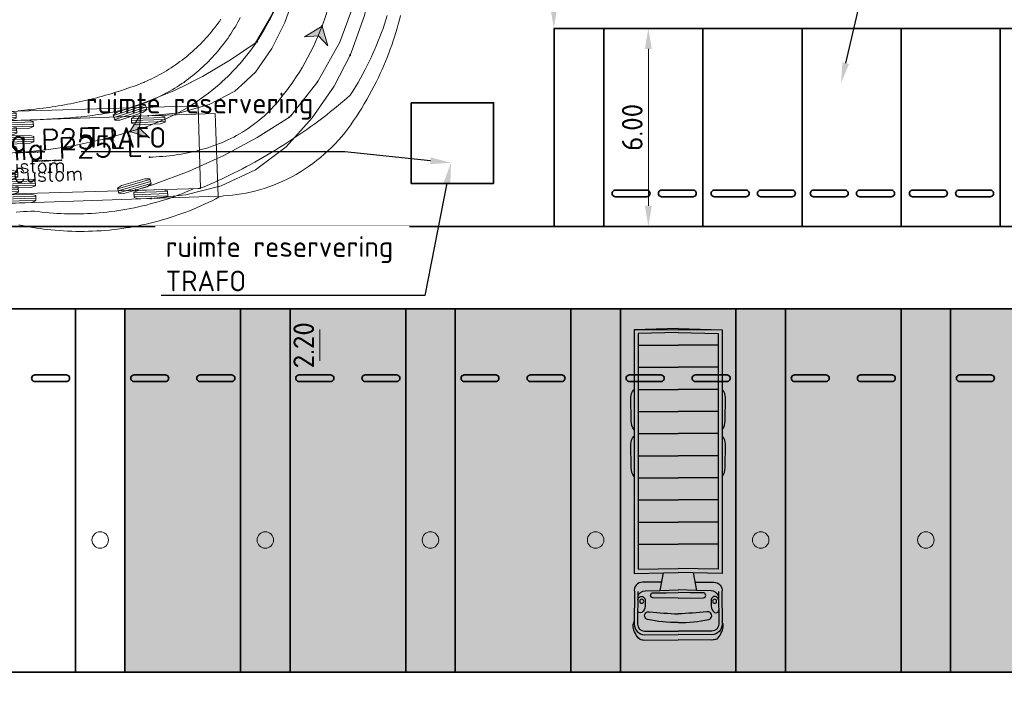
# Model space of a CAD drawing. Header units: metres. Extents: x -173 to 224, y -295 to 41.
# Tile 32 of 41: x 28 to 58, y -3 to 18. Entities that reach past the tile are written whole.
import ezdxf
from ezdxf import colors
from ezdxf.entities.mleader import LeaderData, LeaderLine
from ezdxf.enums import TextEntityAlignment as Align
from ezdxf.math import Vec2, Vec3

# ---------------------------------------------------------------- set-up
doc = ezdxf.new("R2010")
doc.units = ezdxf.units.M
doc.layers.get('0').update_dxf_attribs({"lineweight": 25})
doc.layers.get('Defpoints').update_dxf_attribs({"color": 40, "lineweight": 25})
for name, color, linetype, lineweight in [('N-WE-VH-KANTVERHARDING-G', 210, 'Continuous', 35), ('X-XX-AL-AANKLEDING-S', 7, 'Continuous', 25), ('X-XX-AL-M', 7, 'Continuous', 18), ('X-XX-AL-M-250', 7, 'Continuous', 18), ('X-XX-AL-T25', 7, 'Continuous', 25), ('X-XX-AL-VERWIJZING-G', 7, 'Continuous', 18)]:
    doc.layers.add(name, color=color, linetype=linetype, lineweight=lineweight)
doc.styles.add('NLCS-ISO-M250-T25', font='NLCS-ISO.ttf', dxfattribs={"height": 0.625})
doc.styles.add('TSText', font='Simplex.shx')
doc.dimstyles.new('NLCS-M250-T25-PIJL_L2_H4', dxfattribs={"dimscale": 0.25, "dimtxt": 2.5, "dimasz": 2.5, "dimexe": 2, "dimexo": 2, "dimgap": 0.7, "dimtad": 1, "dimzin": 0, "dimdsep": 46, "dimtxsty": 'NLCS-ISO-M250-T25', "dimcen": 0, "dimdle": 2, "dimclrd": 256, "dimclre": 256, "dimclrt": 256, "dimadec": 4, "dimazin": 0, "dimtfac": 1, "dimtdec": 3, "dimtofl": 0, "dimtmove": 0, "dimatfit": 3, "dimfxl": 2, "dimfxlon": 1, "dimtfillclr": 256, "dimtolj": 1, "dimtzin": 0, "dimlwd": -1, "dimlwe": -1, "dimarcsym": 0})

# ---------------------------------------------------------------- blocks, each defined once
blk = doc.blocks.new('*D84')
at = {"layer": 'Defpoints', "color": 0, "transparency": 16777216}
for p in [(44.108, 28.323), (44.108, -26.654), (87.42, -26.654)]:
    blk.add_point(p, dxfattribs=at)
at = {"layer": 'X-XX-AL-M', "transparency": 16777216}
for p, q in [((86.92, 28.323), (87.92, 28.323)), ((87.42, 27.698), (87.42, -26.029)), ((86.92, -26.654), (87.92, -26.654))]:
    blk.add_line(p, q, dxfattribs=at)
for points in [[(87.316, 27.698), (87.524, 27.698), (87.42, 28.323)], [(87.316, -26.029), (87.524, -26.029), (87.42, -26.654)]]:
    blk.add_solid(points, dxfattribs=at)
at = {"layer": 'X-XX-AL-M', "transparency": 16777216, "insert": (86.932, 0.834), "char_height": 0.625, "attachment_point": 5, "rotation": 90, "style": 'NLCS-ISO-M250-T25'}
blk.add_mtext('\\A1;54.98', dxfattribs=at)
blk = doc.blocks.new('*D92')
at = {"layer": 'Defpoints', "color": 0, "transparency": 16777216}
for p in [(44.108, 28.323), (44.108, 17.346), (44.108, 17.346)]:
    blk.add_point(p, dxfattribs=at)
at = {"layer": 'X-XX-AL-M-250', "transparency": 16777216}
for p, q in [((44.108, 28.323), (44.608, 28.323)), ((44.108, 27.698), (44.108, 17.971)), ((44.108, 17.346), (44.608, 17.346))]:
    blk.add_line(p, q, dxfattribs=at)
for points in [[(44.004, 27.698), (44.212, 27.698), (44.108, 28.323)], [(44.004, 17.971), (44.212, 17.971), (44.108, 17.346)]]:
    blk.add_solid(points, dxfattribs=at)
at = {"layer": 'X-XX-AL-M-250', "transparency": 16777216, "insert": (43.621, 22.834), "char_height": 0.625, "attachment_point": 5, "rotation": 90, "style": 'NLCS-ISO-M250-T25'}
blk.add_mtext('\\A1;10.98', dxfattribs=at)
blk = doc.blocks.new('*D97')
at = {"layer": 'Defpoints', "color": 0, "transparency": 16777216}
for p in [(37.873, 8.846), (37.024, 6.646), (37.873, 6.646)]:
    blk.add_point(p, dxfattribs=at)
at = {"layer": 'X-XX-AL-M-250', "transparency": 16777216}
for p, q in [((37.373, 8.846), (36.524, 8.846)), ((37.024, 8.221), (37.024, 7.271)), ((37.373, 6.646), (36.524, 6.646))]:
    blk.add_line(p, q, dxfattribs=at)
for points in [[(36.919, 8.221), (37.128, 8.221), (37.024, 8.846)], [(36.919, 7.271), (37.128, 7.271), (37.024, 6.646)]]:
    blk.add_solid(points, dxfattribs=at)
at = {"layer": 'X-XX-AL-M-250', "transparency": 16777216, "insert": (36.536, 7.746), "char_height": 0.625, "attachment_point": 5, "rotation": 90, "style": 'NLCS-ISO-M250-T25'}
blk.add_mtext('\\A1;2.20', dxfattribs=at)
blk = doc.blocks.new('SAL-AANKLEDING_VRACHTAUTO_BOVENAANZICHT_9.5')
for points in [[(0.016, 1.16, -0.187887), (0.397, 1.362, -0.161348), (0.552, 1.33, 0.958877)], [(1.745, 0.506), (1.745, 1.078, 0.464869), (1.453, 1.324), (0.477, 1.33, 0.405949), (0.154, 1.018), (0.162, 0)], [(1.463, 1.22), (0.477, 1.227, 0.403463), (0.257, 1.016), (0.265, 0)], [(1.208, 1.221, -1.014773), (1.194, 0.999), (1.015, 1.003, -0.251174), (0.831, 1.098, -0.575964), (0.891, 1.225, -6.526282)], [(1.319, 1.221, -0.312703), (1.486, 0.998), (1.495, 0.552)], [(4.942, 1.336, -0.155063), (5.216, 1.422), (5.921, 1.432, -0.201315), (6.153, 1.338, 1.478929)], [(6.359, 1.336, -0.155063), (6.633, 1.422), (7.339, 1.432, -0.201315), (7.57, 1.338, 1.478929)], [(0.016, 1.16, 0.073943), (-0.008, 1.019), (0, 0)], [(0.521, 0.001, -0.058898), (0.617, 0.925, -1.043566), (0.842, 0.864, 0.005898), (0.782, 0.001, 2.740301)], [(1.271, 0.767, -0.814852), (1.425, 0.778), (1.419, 0.359), (1.428, 0)], [(0.016, -1.16, -0.073943), (-0.008, -1.019), (0, 0)], [(1.745, -0.505), (1.745, -1.078, -0.464869), (1.453, -1.324), (0.477, -1.33, -0.405949), (0.154, -1.018), (0.162, 0)], [(1.463, -1.22), (0.477, -1.227, -0.403463), (0.257, -1.016), (0.265, 0)], [(1.271, -0.766, 0.814852), (1.426, -0.778), (1.419, -0.359), (1.428, 0)], [(0.521, -0.001, 0.058898), (0.617, -0.925, 1.043566), (0.842, -0.864, -0.005898), (0.782, -0.001, -2.740301)], [(1.319, -1.221, 0.312703), (1.486, -0.998), (1.495, -0.552)], [(0.016, -1.16, 0.187887), (0.397, -1.362, 0.161348), (0.553, -1.33, -0.958877)], [(1.208, -1.221, 1.014773), (1.194, -0.999), (1.015, -1.003, 0.251174), (0.831, -1.098, 0.575964), (0.891, -1.225, 6.526273)], [(4.942, -1.335, 0.155063), (5.216, -1.421), (5.921, -1.432, 0.201315), (6.153, -1.338, -1.478929)], [(6.359, -1.335, 0.155063), (6.633, -1.421), (7.339, -1.432, 0.201315), (7.57, -1.338, -1.478929)]]:
    blk.add_lwpolyline(points, format="xyb")
for points in [[(9.426, 0), (9.393, 1.334), (2.013, 1.334), (2.041, -0.002)], [(9.304, 0), (9.274, 1.213), (2.137, 1.213), (2.162, 0)], [(2.896, 1.213), (2.896, 0)], [(3.566, 1.213), (3.566, 0)], [(4.236, 1.213), (4.236, 0)], [(4.906, 1.213), (4.906, 0)], [(5.576, 1.213), (5.576, 0)], [(6.246, 1.213), (6.246, 0)], [(6.916, 1.213), (6.916, 0)], [(7.586, 1.213), (7.586, 0)], [(8.256, 1.213), (8.256, 0)], [(8.926, 1.213), (8.926, 0)], [(1.262, 0), (1.271, 0.767)], [(1.495, 0.552), (1.511, 0)], [(2.025, 0.454), (1.495, 0.552)], [(1.262, 0), (1.271, -0.766)], [(1.495, -0.552), (1.511, 0)], [(9.426, 0), (9.393, -1.334), (2.013, -1.334), (2.041, 0.003)], [(9.304, 0), (9.274, -1.212), (2.137, -1.213), (2.162, 0)], [(2.896, -1.213), (2.896, 0)], [(3.566, -1.213), (3.566, 0)], [(4.236, -1.213), (4.236, 0)], [(4.906, -1.213), (4.906, 0)], [(5.576, -1.213), (5.576, 0)], [(6.246, -1.213), (6.246, 0)], [(6.916, -1.213), (6.916, 0)], [(7.586, -1.213), (7.586, 0)], [(8.256, -1.213), (8.256, 0)], [(8.926, -1.213), (8.926, 0)], [(2.025, -0.453), (1.495, -0.552)]]:
    blk.add_lwpolyline(points)
for centre in [(1.167, 1.104), (1.167, -1.104)]:
    blk.add_circle(centre, 0.0604)
blk = doc.blocks.new('*D192')
at = {"layer": 'Defpoints', "color": 0, "transparency": 16777216}
for p in [(46.97, 17.346), (46.97, 17.346), (46.97, 11.346)]:
    blk.add_point(p, dxfattribs=at)
at = {"layer": 'X-XX-AL-M-250', "transparency": 16777216}
for p, q in [((46.97, 17.346), (46.47, 17.346)), ((46.97, 11.971), (46.97, 16.721)), ((46.97, 11.346), (46.47, 11.346))]:
    blk.add_line(p, q, dxfattribs=at)
for points in [[(46.866, 16.721), (47.075, 16.721), (46.97, 17.346)], [(46.866, 11.971), (47.075, 11.971), (46.97, 11.346)]]:
    blk.add_solid(points, dxfattribs=at)
at = {"layer": 'X-XX-AL-M-250', "transparency": 16777216, "insert": (46.483, 14.346), "char_height": 0.625, "attachment_point": 5, "rotation": 90, "style": 'NLCS-ISO-M250-T25'}
blk.add_mtext('\\A1;6.00', dxfattribs=at)
blk = doc.blocks.new('*D193')
at = {"layer": 'Defpoints', "color": 0, "transparency": 16777216}
for p in [(48.623, 18.284), (45.623, 17.346), (48.623, 17.346)]:
    blk.add_point(p, dxfattribs=at)
at = {"layer": 'X-XX-AL-M-250', "transparency": 16777216}
for p, q in [((45.623, 17.846), (45.623, 18.784)), ((48.623, 17.846), (48.623, 18.784)), ((46.248, 18.284), (47.998, 18.284))]:
    blk.add_line(p, q, dxfattribs=at)
for points in [[(46.248, 18.388), (46.248, 18.18), (45.623, 18.284)], [(47.998, 18.388), (47.998, 18.18), (48.623, 18.284)]]:
    blk.add_solid(points, dxfattribs=at)
at = {"layer": 'X-XX-AL-M-250', "transparency": 16777216, "insert": (47.123, 18.772), "char_height": 0.625, "attachment_point": 5, "style": 'NLCS-ISO-M250-T25'}
blk.add_mtext('\\A1;3.00', dxfattribs=at)
blk = doc.blocks.new('*U430')
at = {"layer": 'X-XX-AL-M-250', "color": 2, "linetype": 'Continuous', "lineweight": 0, "ltscale": 0.3048, "transparency": 33554687}
blk.add_circle((0, 0), 0.0127, dxfattribs=at)
blk = doc.blocks.new('*U432')
at = {"layer": 'X-XX-AL-M-250', "color": 2, "linetype": 'Continuous', "lineweight": 0, "ltscale": 0.3048, "transparency": 33554687}
blk.add_circle((0, 0), 0.0127, dxfattribs=at)
blk = doc.blocks.new('*U433')
at = {"layer": 'X-XX-AL-M-250', "color": 2, "linetype": 'Continuous', "lineweight": 0, "ltscale": 0.3048, "transparency": 33554687}
blk.add_circle((0, 0), 0.0127, dxfattribs=at)
blk = doc.blocks.new('*U436')
at = {"layer": 'X-XX-AL-M-250', "color": 2, "linetype": 'Continuous', "lineweight": 0, "ltscale": 0.3048, "transparency": 33554687}
blk.add_circle((0, 0), 0.0127, dxfattribs=at)
blk = doc.blocks.new('*U442')
at = {"layer": 'X-XX-AL-M-250', "color": 3, "linetype": 'Continuous', "ltscale": 0.3048, "transparency": 33554687, "flags": 128}
for points in [[(26.724, 16.234), (26.823, 16.237), (26.922, 16.241), (27.021, 16.244), (27.119, 16.248), (27.218, 16.252), (27.316, 16.255), (27.413, 16.26), (27.511, 16.264), (27.599, 16.268), (27.687, 16.272), (27.775, 16.277), (27.863, 16.282), (27.951, 16.287), (28.039, 16.293), (28.127, 16.299), (28.215, 16.305), (28.303, 16.312), (28.39, 16.319), (28.478, 16.327), (28.566, 16.335), (28.654, 16.344), (28.741, 16.353), (28.829, 16.363), (28.917, 16.374), (29.004, 16.385), (29.091, 16.397), (29.179, 16.41), (29.266, 16.424), (29.353, 16.438), (29.439, 16.453), (29.526, 16.469), (29.612, 16.486), (29.698, 16.504), (29.784, 16.524), (29.87, 16.544), (29.955, 16.565), (30.04, 16.587), (30.125, 16.61), (30.209, 16.635), (30.293, 16.661), (30.376, 16.689), (30.459, 16.717), (30.541, 16.747), (30.623, 16.779), (30.704, 16.811), (30.785, 16.845), (30.865, 16.88), (30.944, 16.917), (31.023, 16.954), (31.101, 16.993), (31.179, 17.033), (31.256, 17.075), (31.332, 17.117), (31.407, 17.161), (31.482, 17.206), (31.556, 17.253), (31.629, 17.3), (31.701, 17.349), (31.768, 17.395), (31.835, 17.443), (31.901, 17.491), (31.965, 17.541), (32.029, 17.592), (32.093, 17.643), (32.155, 17.695), (32.217, 17.749), (32.278, 17.803), (32.338, 17.858), (32.398, 17.914), (32.456, 17.971), (32.514, 18.029), (32.571, 18.088), (32.627, 18.147), (32.682, 18.208), (32.736, 18.269), (32.789, 18.331), (32.841, 18.394), (32.892, 18.457), (32.943, 18.522), (32.992, 18.587), (33.041, 18.653), (33.088, 18.719), (33.134, 18.786), (33.18, 18.854), (33.224, 18.923), (33.267, 18.992), (33.309, 19.062), (33.351, 19.133), (33.391, 19.204), (33.43, 19.276), (33.468, 19.348)], [(38.321, 19.409), (38.288, 19.28), (38.253, 19.151), (38.217, 19.023), (38.179, 18.895), (38.139, 18.768), (38.097, 18.641), (38.054, 18.515), (38.009, 18.39), (37.963, 18.265), (37.914, 18.141), (37.864, 18.018), (37.813, 17.895), (37.76, 17.773), (37.705, 17.652), (37.649, 17.532), (37.583, 17.396), (37.515, 17.262), (37.445, 17.128), (37.373, 16.996), (37.299, 16.865), (37.223, 16.734), (37.145, 16.605), (37.065, 16.478), (36.984, 16.351), (36.9, 16.226), (36.814, 16.102), (36.726, 15.98), (36.634, 15.861), (36.539, 15.744), (36.44, 15.63), (36.338, 15.52), (36.232, 15.412), (36.124, 15.307), (36.013, 15.206), (35.898, 15.108), (35.781, 15.014), (35.661, 14.923), (35.539, 14.835), (35.414, 14.752), (35.287, 14.671), (35.157, 14.595), (35.025, 14.523), (34.891, 14.455), (34.755, 14.39), (34.618, 14.33), (34.478, 14.275), (34.337, 14.223), (34.195, 14.175), (34.051, 14.132), (33.906, 14.093), (33.773, 14.062), (33.64, 14.034), (33.505, 14.009), (33.369, 13.988), (33.232, 13.971), (33.095, 13.958), (32.956, 13.948), (32.834, 13.913), (32.724, 13.856), (32.613, 13.801), (32.501, 13.746), (32.389, 13.694), (32.276, 13.642), (32.162, 13.593), (32.048, 13.545), (31.932, 13.498), (31.816, 13.453), (31.7, 13.41), (31.582, 13.368), (31.465, 13.328), (31.346, 13.29), (31.227, 13.253), (31.107, 13.217), (30.987, 13.183), (30.866, 13.151), (30.744, 13.121), (30.622, 13.092), (30.5, 13.065), (30.377, 13.04), (30.253, 13.016), (30.129, 12.994), (30.005, 12.974), (29.88, 12.956), (29.755, 12.94), (29.63, 12.925), (29.504, 12.912), (29.378, 12.901), (29.252, 12.891), (29.125, 12.884), (28.999, 12.878), (28.872, 12.874), (28.745, 12.872), (28.618, 12.871), (28.492, 12.872), (28.365, 12.876), (28.238, 12.88), (28.112, 12.887), (27.985, 12.896), (27.859, 12.906), (27.733, 12.918), (27.624, 12.93), (27.515, 12.943), (27.407, 12.957), (27.299, 12.973), (27.192, 12.99), (27.085, 13.008), (26.978, 13.027), (26.872, 13.046), (26.766, 13.066)]]:
    blk.add_lwpolyline(points, dxfattribs=at)
blk = doc.blocks.new('*U444')
at = {"layer": 'X-XX-AL-M-250', "color": 254, "linetype": 'Continuous', "lineweight": 0, "ltscale": 0.3048, "transparency": 33554687}
blk.add_lwpolyline([(0, 1.25), (-10.24, 1.25), (-10.24, -1.25), (0, -1.25), (0, 1.25), (0, 1.25)], close=True, dxfattribs=at)
blk = doc.blocks.new('*U443')
at = {"layer": 'X-XX-AL-M-250', "color": 2, "linetype": 'Continuous', "ltscale": 0.3048, "transparency": 33554687}
for p, q in [((0.467, 1.203), (-0.549, 1.168)), ((-4.79, 1.022), (-5.805, 0.987)), ((-4.788, 0.959), (-5.803, 0.924)), ((-4.786, 0.895), (-5.801, 0.86)), ((-3.521, 1.066), (-4.536, 1.031)), ((-3.519, 1.002), (-4.534, 0.967)), ((-3.516, 0.939), (-4.532, 0.904)), ((0.469, 1.14), (-0.546, 1.105)), ((0.471, 1.076), (-0.544, 1.041)), ((-3.505, 0.609), (-4.52, 0.574)), ((-3.503, 0.545), (-4.518, 0.511)), ((-3.501, 0.482), (-4.516, 0.447)), ((-3.459, -0.722), (-4.475, -0.757)), ((-3.457, -0.785), (-4.472, -0.82)), ((-3.455, -0.849), (-4.47, -0.884)), ((-3.443, -1.179), (-4.459, -1.214)), ((0.544, -1.041), (-0.471, -1.076)), ((0.546, -1.105), (-0.469, -1.14)), ((0.549, -1.168), (-0.467, -1.203)), ((-4.713, -1.223), (-5.728, -1.258)), ((-4.711, -1.286), (-5.726, -1.321)), ((-4.708, -1.349), (-5.724, -1.384)), ((-3.441, -1.242), (-4.457, -1.277)), ((-3.439, -1.306), (-4.454, -1.341))]:
    blk.add_line(p, q, dxfattribs=at)
at = {"layer": 'X-XX-AL-M-250', "color": 254, "linetype": 'Continuous', "ltscale": 0.3048, "transparency": 33554687, "flags": 128}
for points in [[(0.466, 1.219), (0.472, 1.061), (0.331, 1.008), (-0.4, 0.983), (-0.544, 1.026), (-0.549, 1.184), (-0.409, 1.237), (0.322, 1.262)], [(-4.791, 1.038), (-4.785, 0.879), (-4.926, 0.827), (-5.657, 0.802), (-5.801, 0.844), (-5.806, 1.003), (-5.665, 1.056), (-4.934, 1.081)], [(-3.521, 1.082), (-3.516, 0.923), (-3.656, 0.871), (-4.387, 0.845), (-4.531, 0.888), (-4.537, 1.047), (-4.396, 1.099), (-3.665, 1.124)], [(-3.506, 0.625), (-3.5, 0.466), (-3.641, 0.414), (-4.372, 0.388), (-4.516, 0.431), (-4.521, 0.59), (-4.38, 0.642), (-3.649, 0.668)], [(-3.46, -0.706), (-3.454, -0.865), (-3.595, -0.917), (-4.326, -0.942), (-4.47, -0.9), (-4.475, -0.741), (-4.335, -0.688), (-3.604, -0.663)], [(-4.713, -1.207), (-4.708, -1.365), (-4.848, -1.418), (-5.579, -1.443), (-5.723, -1.4), (-5.729, -1.242), (-5.588, -1.189), (-4.857, -1.164)], [(-3.444, -1.163), (-3.439, -1.321), (-3.579, -1.374), (-4.31, -1.399), (-4.454, -1.356), (-4.459, -1.198), (-4.319, -1.145), (-3.588, -1.12)], [(0.544, -1.026), (0.549, -1.184), (0.409, -1.237), (-0.322, -1.262), (-0.466, -1.219), (-0.472, -1.061), (-0.331, -1.008), (0.4, -0.983)]]:
    blk.add_lwpolyline(points, close=True, dxfattribs=at)
at = {"layer": 'X-XX-AL-M-250', "rotation": 1.973563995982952}
blk.add_blockref('*U444', (2.029, 0.07), dxfattribs=at)
at = {"layer": 'X-XX-AL-M-250', "color": 4, "transparency": 33554687, "style": 'TSText'}
for s, height, p in [('Scania P25 L', 0.625, (-3.101, 0.256)), ('(c) 2022 Transoft Solutions, Inc. All rights reserved.', 0.025, (-3.088, -0.106)), ('Custom', 0.4167, (-3.074, -0.525))]:
    blk.add_text(s, height=height, rotation=1.9736, dxfattribs=at).set_placement(p, align=Align.MIDDLE_CENTER)
blk = doc.blocks.new('*U447')
at = {"layer": 'X-XX-AL-M-250', "color": 6, "linetype": 'Continuous', "lineweight": 0, "ltscale": 0.3048, "transparency": 33554687}
blk.add_circle((0, 0), 0.0127, dxfattribs=at)
blk = doc.blocks.new('*U448')
at = {"layer": 'X-XX-AL-M-250', "color": 6, "linetype": 'Continuous', "lineweight": 0, "ltscale": 0.3048, "transparency": 33554687}
blk.add_circle((0, 0), 0.0127, dxfattribs=at)
blk = doc.blocks.new('*U449')
at = {"layer": 'X-XX-AL-M-250', "color": 6, "linetype": 'Continuous', "lineweight": 0, "ltscale": 0.3048, "transparency": 33554687}
blk.add_circle((0, 0), 0.0127, dxfattribs=at)
blk = doc.blocks.new('*U450')
at = {"layer": 'X-XX-AL-M-250', "color": 6, "linetype": 'Continuous', "lineweight": 0, "ltscale": 0.3048, "transparency": 33554687}
blk.add_circle((0, 0), 0.0127, dxfattribs=at)
blk = doc.blocks.new('*U451')
at = {"layer": 'X-XX-AL-M-250', "transparency": 33554687}
blk.add_hatch(color=4, dxfattribs=at).paths.add_polyline_path([(0, 0), (-0.532, -0.328), (-0.111, -0.292), (0.179, -0.599)])
at = {"layer": 'X-XX-AL-M-250', "color": 4, "linetype": 'Continuous', "ltscale": 0.3048, "transparency": 33554687, "flags": 128}
blk.add_lwpolyline([(0, 0), (-0.532, -0.328), (-0.111, -0.292), (0.179, -0.599)], close=True, dxfattribs=at)
blk = doc.blocks.new('*U452')
at = {"layer": 'X-XX-AL-M-250', "color": 6, "linetype": 'Continuous', "lineweight": 0, "ltscale": 0.3048, "transparency": 33554687}
blk.add_circle((0, 0), 0.0127, dxfattribs=at)
blk = doc.blocks.new('*U429')
at = {"layer": 'X-XX-AL-M-250', "color": 2, "linetype": 'Continuous', "ltscale": 0.3048, "transparency": 33554687, "flags": 128}
for points in [[(36.793, 18.206), (36.84, 18.313), (37.229, 19.406), (37.472, 20.541), (37.564, 21.698), (37.505, 22.858), (37.295, 24), (37.235, 24.225)], [(30.679, 16.37), (31.638, 16.465), (32.523, 16.712), (33.301, 17.122), (33.926, 17.692), (34.42, 18.412), (34.816, 19.197), (35.082, 19.944)], [(30.765, 13.871), (31.825, 13.976), (32.894, 14.253), (33.927, 14.734), (34.863, 15.436), (35.648, 16.306), (36.311, 17.271), (36.793, 18.207)]]:
    blk.add_lwpolyline(points, dxfattribs=at)
at = {"layer": 'X-XX-AL-M-250', "color": 6, "linetype": 'Continuous', "ltscale": 0.3048, "transparency": 33554687, "flags": 128}
blk.add_lwpolyline([(30.722, 15.121), (30.824, 15.124), (30.925, 15.129), (31.027, 15.135), (31.128, 15.143), (31.229, 15.152), (31.33, 15.163), (31.431, 15.175), (31.532, 15.189), (31.632, 15.204), (31.733, 15.221), (31.832, 15.239), (31.932, 15.259), (32.031, 15.281), (32.13, 15.305), (32.228, 15.33), (32.326, 15.357), (32.424, 15.386), (32.521, 15.417), (32.617, 15.449), (32.712, 15.484), (32.807, 15.52), (32.902, 15.558), (32.995, 15.598), (33.087, 15.64), (33.179, 15.684), (33.27, 15.73), (33.359, 15.778), (33.448, 15.827), (33.535, 15.879), (33.622, 15.933), (33.707, 15.988), (33.79, 16.046), (33.873, 16.105), (33.954, 16.167), (34.033, 16.23), (34.111, 16.296), (34.187, 16.363), (34.262, 16.432), (34.334, 16.503), (34.405, 16.576), (34.474, 16.65), (34.541, 16.727)], dxfattribs=at)
at = {"layer": 'X-XX-AL-M-250', "color": 6, "linetype": 'Continuous', "ltscale": 0.3048, "transparency": 33554687}
for centre, start, end in [((28.694, 21.83), 339.3056, 19.0962), ((28.682, 21.799), 319.1164, 339.5506)]:
    blk.add_arc(centre, 7.75, start, end, dxfattribs=at)
at = {"layer": 'X-XX-AL-M-250'}
for name, p in [('*U442', (0, 0)), ('*U451', (35.944, 19.091)), ('*U436', (36.793, 18.206)), ('*U433', (36.793, 18.207)), ('*U443', (30.722, 15.121)), ('*U430', (30.679, 16.37)), ('*U432', (30.765, 13.871))]:
    blk.add_blockref(name, p, dxfattribs=at)
for name, p, rotation in [('*U450', (35.944, 19.091), 69.5505900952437), ('*U452', (35.944, 19.091), 69.30559311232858), ('*U448', (34.541, 16.727), 48.73300864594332), ('*U449', (34.541, 16.727), 49.116419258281), ('*U447', (30.722, 15.121), 1.973563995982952)]:
    blk.add_blockref(name, p, dxfattribs=dict(at, rotation=rotation))
blk = doc.blocks.new('*U508')
at = {"layer": 'X-XX-AL-M-250', "color": 2, "linetype": 'Continuous', "lineweight": 0, "ltscale": 0.3048, "transparency": 33554687}
blk.add_circle((0, 0), 0.0127, dxfattribs=at)
blk = doc.blocks.new('*U510')
at = {"layer": 'X-XX-AL-M-250', "color": 2, "linetype": 'Continuous', "lineweight": 0, "ltscale": 0.3048, "transparency": 33554687}
blk.add_circle((0, 0), 0.0127, dxfattribs=at)
blk = doc.blocks.new('*U511')
at = {"layer": 'X-XX-AL-M-250', "color": 2, "linetype": 'Continuous', "lineweight": 0, "ltscale": 0.3048, "transparency": 33554687}
blk.add_circle((0, 0), 0.0127, dxfattribs=at)
blk = doc.blocks.new('*U512')
at = {"layer": 'X-XX-AL-M-250', "color": 2, "linetype": 'Continuous', "lineweight": 0, "ltscale": 0.3048, "transparency": 33554687}
blk.add_circle((0, 0), 0.0127, dxfattribs=at)
blk = doc.blocks.new('*U513')
at = {"layer": 'X-XX-AL-M-250', "color": 2, "linetype": 'Continuous', "lineweight": 0, "ltscale": 0.3048, "transparency": 33554687}
blk.add_circle((0, 0), 0.0127, dxfattribs=at)
blk = doc.blocks.new('*U514')
at = {"layer": 'X-XX-AL-M-250', "color": 2, "linetype": 'Continuous', "lineweight": 0, "ltscale": 0.3048, "transparency": 33554687}
blk.add_circle((0, 0), 0.0127, dxfattribs=at)
blk = doc.blocks.new('*U515')
at = {"layer": 'X-XX-AL-M-250', "color": 3, "linetype": 'Continuous', "ltscale": 0.3048, "transparency": 33554687, "flags": 128}
for points in [[(39.063, 17.73), (39.023, 17.601), (38.98, 17.472), (38.936, 17.344), (38.89, 17.216), (38.842, 17.089), (38.792, 16.963), (38.74, 16.837), (38.687, 16.712), (38.633, 16.588), (38.576, 16.465), (38.518, 16.342), (38.458, 16.221), (38.397, 16.1), (38.327, 15.966), (38.255, 15.834), (38.181, 15.703), (38.104, 15.573), (38.026, 15.445), (37.944, 15.318), (37.826, 15.216), (37.707, 15.116), (37.589, 15.017), (37.47, 14.92), (37.35, 14.824), (37.231, 14.73), (37.111, 14.638), (36.991, 14.548), (36.871, 14.458), (36.751, 14.371), (36.631, 14.285), (36.511, 14.2), (36.39, 14.117), (36.269, 14.035), (36.148, 13.955), (36.027, 13.876), (35.906, 13.798), (35.784, 13.722), (35.663, 13.647), (35.541, 13.573), (35.418, 13.501), (35.296, 13.43), (35.173, 13.36), (35.051, 13.291), (34.928, 13.224), (34.804, 13.157), (34.681, 13.092), (34.557, 13.029), (34.432, 12.966), (34.311, 12.906), (34.19, 12.847), (34.069, 12.79), (33.948, 12.733), (33.828, 12.678), (33.707, 12.625), (33.587, 12.572), (33.466, 12.52), (33.335, 12.494), (33.197, 12.483), (33.079, 12.432), (32.961, 12.383), (32.843, 12.336), (32.724, 12.291), (32.606, 12.247), (32.487, 12.206), (32.368, 12.166), (32.249, 12.128), (32.13, 12.092), (32.01, 12.058), (31.891, 12.025), (31.772, 11.994), (31.653, 11.965), (31.533, 11.938), (31.414, 11.912), (31.295, 11.888), (31.176, 11.866), (31.057, 11.845), (30.938, 11.826), (30.819, 11.809), (30.7, 11.794), (30.582, 11.78), (30.464, 11.767), (30.345, 11.756), (30.228, 11.747), (30.11, 11.74), (29.993, 11.734), (29.875, 11.73), (29.758, 11.727), (29.641, 11.725), (29.525, 11.725), (29.409, 11.727), (29.293, 11.73), (29.177, 11.735), (29.062, 11.741), (28.948, 11.749), (28.833, 11.758), (28.719, 11.768), (28.606, 11.78), (28.492, 11.794), (28.38, 11.809), (28.269, 11.811), (28.159, 11.802), (28.05, 11.794), (27.941, 11.787), (27.832, 11.78)], [(27.887, 14.849), (27.982, 14.857), (28.077, 14.865), (28.172, 14.873), (28.267, 14.882), (28.361, 14.892), (28.455, 14.903), (28.549, 14.914), (28.642, 14.926), (28.735, 14.939), (28.828, 14.952), (28.92, 14.966), (29.013, 14.98), (29.105, 14.995), (29.196, 15.011)], [(29.196, 15.011), (29.288, 15.027), (29.379, 15.044), (29.47, 15.061), (29.56, 15.079), (29.65, 15.098), (29.74, 15.117), (29.83, 15.137), (29.919, 15.158), (30.008, 15.179), (30.096, 15.2), (30.185, 15.223), (30.272, 15.245), (30.36, 15.269), (30.447, 15.292), (30.534, 15.317), (30.62, 15.342), (30.706, 15.367), (30.791, 15.393), (30.877, 15.419), (30.961, 15.446), (31.045, 15.474), (31.129, 15.502), (31.213, 15.53), (31.295, 15.559), (31.378, 15.588), (31.46, 15.618), (31.541, 15.649), (31.622, 15.681), (31.701, 15.714), (31.78, 15.748), (31.858, 15.784), (31.936, 15.821), (32.012, 15.858), (32.088, 15.897), (32.162, 15.937), (32.236, 15.978), (32.309, 16.02), (32.381, 16.063), (32.452, 16.107), (32.521, 16.151), (32.589, 16.196), (32.657, 16.242), (32.723, 16.289), (32.789, 16.337), (32.855, 16.386), (32.919, 16.436), (32.983, 16.487), (33.046, 16.539), (33.108, 16.592), (33.169, 16.646), (33.23, 16.701), (33.289, 16.757), (33.348, 16.813), (33.406, 16.871), (33.463, 16.929), (33.519, 16.988), (33.574, 17.048), (33.628, 17.109), (33.682, 17.171), (33.734, 17.233), (33.786, 17.297), (33.836, 17.361), (33.886, 17.426), (33.934, 17.491), (33.982, 17.558), (34.028, 17.625)]]:
    blk.add_lwpolyline(points, dxfattribs=at)
blk = doc.blocks.new('*U519')
at = {"layer": 'X-XX-AL-M-250', "color": 254, "linetype": 'Continuous', "lineweight": 0, "ltscale": 0.3048, "transparency": 33554687}
blk.add_lwpolyline([(0, 1.25), (-10.24, 1.25), (-10.24, -1.25), (0, -1.25), (0, 1.25), (0, 1.25)], close=True, dxfattribs=at)
blk = doc.blocks.new('*U518')
at = {"layer": 'X-XX-AL-M-250', "color": 2, "linetype": 'Continuous', "ltscale": 0.3048, "transparency": 33554687}
for p, q in [((0.394, 1.336), (-0.571, 1.017)), ((0.414, 1.275), (-0.551, 0.957)), ((0.434, 1.215), (-0.531, 0.897)), ((-4.776, 0.873), (-5.789, 0.94)), ((-4.771, 0.937), (-5.785, 1.003)), ((-4.767, 1), (-5.781, 1.067)), ((-3.515, 1.085), (-4.53, 1.056)), ((-3.513, 1.022), (-4.529, 0.992)), ((-3.511, 0.958), (-4.527, 0.929)), ((-3.502, 0.628), (-4.517, 0.599)), ((-3.5, 0.565), (-4.515, 0.535)), ((-3.498, 0.501), (-4.514, 0.472)), ((-3.463, -0.703), (-4.479, -0.732)), ((-3.461, -0.766), (-4.477, -0.796)), ((-3.459, -0.83), (-4.475, -0.859)), ((-4.725, -1.238), (-5.74, -1.184)), ((-3.45, -1.16), (-4.465, -1.189)), ((0.534, -0.915), (-0.441, -1.198)), ((0.552, -0.976), (-0.424, -1.259)), ((0.57, -1.037), (-0.406, -1.32)), ((-4.732, -1.365), (-5.746, -1.311)), ((-4.728, -1.302), (-5.743, -1.248)), ((-3.448, -1.223), (-4.464, -1.253)), ((-3.446, -1.287), (-4.462, -1.316))]:
    blk.add_line(p, q, dxfattribs=at)
at = {"layer": 'X-XX-AL-M-250', "color": 254, "linetype": 'Continuous', "ltscale": 0.3048, "transparency": 33554687, "flags": 128}
for points in [[(0.389, 1.351), (0.439, 1.2), (0.319, 1.11), (-0.376, 0.881), (-0.526, 0.882), (-0.576, 1.032), (-0.456, 1.122), (0.239, 1.351)], [(-4.766, 1.016), (-4.777, 0.858), (-4.922, 0.819), (-5.652, 0.867), (-5.79, 0.924), (-5.78, 1.082), (-5.635, 1.121), (-4.905, 1.073)], [(-3.515, 1.101), (-3.511, 0.942), (-3.652, 0.891), (-4.383, 0.869), (-4.526, 0.913), (-4.531, 1.071), (-4.39, 1.123), (-3.659, 1.145)], [(-3.502, 0.644), (-3.498, 0.485), (-3.638, 0.434), (-4.37, 0.412), (-4.513, 0.456), (-4.518, 0.614), (-4.377, 0.666), (-3.646, 0.688)], [(-3.464, -0.687), (-3.459, -0.846), (-3.6, -0.897), (-4.331, -0.919), (-4.475, -0.875), (-4.479, -0.717), (-4.338, -0.665), (-3.607, -0.644)], [(0.53, -0.9), (0.574, -1.052), (0.451, -1.137), (-0.252, -1.342), (-0.401, -1.335), (-0.446, -1.183), (-0.322, -1.098), (0.38, -0.894)], [(-4.724, -1.223), (-4.733, -1.381), (-4.877, -1.421), (-5.608, -1.382), (-5.747, -1.327), (-5.739, -1.168), (-5.594, -1.128), (-4.864, -1.167)], [(-3.45, -1.144), (-3.446, -1.303), (-3.587, -1.354), (-4.318, -1.376), (-4.461, -1.332), (-4.466, -1.174), (-4.325, -1.122), (-3.594, -1.101)]]:
    blk.add_lwpolyline(points, close=True, dxfattribs=at)
at = {"layer": 'X-XX-AL-M-250', "rotation": 1.65949387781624}
blk.add_blockref('*U519', (2.029, 0.059), dxfattribs=at)
at = {"layer": 'X-XX-AL-M-250', "color": 4, "transparency": 33554687, "style": 'TSText'}
for s, height, p in [('Scania P25 L', 0.625, (-3.099, 0.273)), ('(c) 2022 Transoft Solutions, Inc. All rights reserved.', 0.025, (-3.089, -0.089)), ('Custom', 0.4167, (-3.077, -0.508))]:
    blk.add_text(s, height=height, rotation=1.6595, dxfattribs=at).set_placement(p, align=Align.MIDDLE_CENTER)
blk = doc.blocks.new('*U530')
at = {"layer": 'X-XX-AL-M-250', "color": 6, "linetype": 'Continuous', "lineweight": 0, "ltscale": 0.3048, "transparency": 33554687}
blk.add_circle((0, 0), 0.0127, dxfattribs=at)
blk = doc.blocks.new('*U531')
at = {"layer": 'X-XX-AL-M-250', "transparency": 33554687}
blk.add_hatch(color=4, dxfattribs=at).paths.add_polyline_path([(0, 0), (0.596, -0.188), (0.294, 0.107), (0.336, 0.527)])
at = {"layer": 'X-XX-AL-M-250', "color": 4, "linetype": 'Continuous', "ltscale": 0.3048, "transparency": 33554687, "flags": 128}
blk.add_lwpolyline([(0, 0), (0.596, -0.188), (0.294, 0.107), (0.336, 0.527)], close=True, dxfattribs=at)
blk = doc.blocks.new('*U532')
at = {"layer": 'X-XX-AL-M-250', "color": 6, "linetype": 'Continuous', "lineweight": 0, "ltscale": 0.3048, "transparency": 33554687}
blk.add_circle((0, 0), 0.0127, dxfattribs=at)
blk = doc.blocks.new('*U494')
at = {"layer": 'X-XX-AL-M-250', "color": 2, "linetype": 'Continuous', "ltscale": 0.3048, "transparency": 33554687, "flags": 128}
for points in [[(37.189, 25.194), (37.451, 24.725), (37.978, 23.488), (38.311, 22.185), (38.443, 20.847), (38.372, 19.505), (38.097, 18.189), (37.626, 16.929), (36.97, 15.756), (36.144, 14.695)], [(34.783, 24.794), (35.026, 24.47), (35.542, 23.604), (35.921, 22.669), (36.154, 21.688), (36.236, 20.682), (36.165, 19.676), (35.941, 18.692), (35.572, 17.754), (35.064, 16.882)], [(35.122, 16.942), (34.317, 16.387), (33.475, 15.891), (32.6, 15.456), (31.696, 15.085), (31.234, 14.923)], [(36.1, 14.657), (35.13, 14.039), (34.119, 13.491), (33.071, 13.016), (31.992, 12.617), (31.442, 12.447)]]:
    blk.add_lwpolyline(points, dxfattribs=at)
at = {"layer": 'X-XX-AL-M-250', "color": 6, "linetype": 'Continuous', "ltscale": 0.3048, "transparency": 33554687}
for centre, radius, start, end in [((29.598, 20.648), 6.644, 284.5712, 357.7745), ((26.937, 27.953), 14.402, 269.1349, 287.5061)]:
    blk.add_arc(centre, radius, start, end, dxfattribs=at)
at = {"layer": 'X-XX-AL-M-250'}
for name, p in [('*U515', (0, 0)), ('*U508', (35.064, 16.882)), ('*U511', (35.122, 16.942)), ('*U518', (31.343, 13.686)), ('*U512', (31.234, 14.923)), ('*U531', (31.269, 14.218)), ('*U513', (36.1, 14.657)), ('*U510', (36.144, 14.695)), ('*U514', (31.442, 12.447))]:
    blk.add_blockref(name, p, dxfattribs=at)
for name, rotation in [('*U532', 197.5061050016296), ('*U530', 194.5711846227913)]:
    blk.add_blockref(name, (31.269, 14.218), dxfattribs=dict(at, rotation=rotation))

msp = doc.modelspace()

# ---------------------------------------------------------------- linework, layer by layer
at = {"layer": 'N-WE-VH-KANTVERHARDING-G', "flags": 128}
for points in [[(71.123, 17.346), (44.108, 17.346)], [(44.123, 17.346), (44.123, 11.346)], [(45.623, 17.346), (45.623, 11.346)], [(48.623, 17.346), (48.623, 11.346)], [(51.623, 17.346), (51.623, 11.346)], [(54.623, 17.346), (54.623, 11.346)], [(57.623, 17.346), (57.623, 11.346)], [(45.973, 12.446), (46.923, 12.446)], [(45.973, 12.246), (46.923, 12.246)], [(48.323, 12.446), (47.373, 12.446)], [(48.323, 12.246), (47.373, 12.246)], [(48.973, 12.446), (49.923, 12.446)], [(48.973, 12.246), (49.923, 12.246)], [(51.323, 12.446), (50.373, 12.446)], [(51.323, 12.246), (50.373, 12.246)], [(51.973, 12.446), (52.923, 12.446)], [(51.973, 12.246), (52.923, 12.246)], [(54.323, 12.446), (53.373, 12.446)], [(54.323, 12.246), (53.373, 12.246)], [(54.973, 12.446), (55.923, 12.446)], [(54.973, 12.246), (55.923, 12.246)], [(57.323, 12.446), (56.373, 12.446)], [(57.323, 12.246), (56.373, 12.246)], [(71.123, 11.346), (1.123, 11.346)], [(71.123, 8.846), (1.123, 8.846)], [(29.623, -2.154), (29.623, 8.846)], [(29.623, -2.154), (29.623, 8.846)], [(31.123, -2.154), (31.123, 8.846)], [(34.623, -2.154), (34.623, 8.846)], [(36.123, -2.154), (36.123, 8.846)], [(39.623, -2.154), (39.623, 8.846)], [(39.623, -2.154), (39.623, 8.846)], [(41.123, -2.154), (41.123, 8.846)], [(44.623, -2.154), (44.623, 8.846)], [(46.123, -2.154), (46.123, 8.846)], [(49.623, -2.154), (49.623, 8.846)], [(49.623, -2.154), (49.623, 8.846)], [(51.123, -2.154), (51.123, 8.846)], [(54.623, -2.154), (54.623, 8.846)], [(56.123, -2.154), (56.123, 8.846)], [(28.398, 6.846), (29.348, 6.846)], [(28.398, 6.646), (29.348, 6.646)], [(31.398, 6.846), (32.348, 6.846)], [(31.398, 6.646), (32.348, 6.646)], [(33.398, 6.846), (34.348, 6.846)], [(33.398, 6.646), (34.348, 6.646)], [(36.398, 6.846), (37.348, 6.846)], [(36.398, 6.646), (37.348, 6.646)], [(38.398, 6.846), (39.348, 6.846)], [(38.398, 6.646), (39.348, 6.646)], [(41.398, 6.846), (42.348, 6.846)], [(41.398, 6.646), (42.348, 6.646)], [(43.398, 6.846), (44.348, 6.846)], [(43.398, 6.646), (44.348, 6.646)], [(46.398, 6.846), (47.348, 6.846)], [(46.398, 6.646), (47.348, 6.646)], [(48.398, 6.846), (49.348, 6.846)], [(48.398, 6.646), (49.348, 6.646)], [(51.398, 6.846), (52.348, 6.846)], [(51.398, 6.646), (52.348, 6.646)], [(53.398, 6.846), (54.348, 6.846)], [(53.398, 6.646), (54.348, 6.646)], [(56.398, 6.846), (57.348, 6.846)], [(56.398, 6.646), (57.348, 6.646)], [(1.123, -2.154), (71.123, -2.154)]]:
    msp.add_lwpolyline(points, dxfattribs=at)
at = {"layer": 'N-WE-VH-KANTVERHARDING-G'}
msp.add_lwpolyline([(39.793, 15.092), (42.285, 15.092), (42.285, 12.646), (39.793, 12.646)], close=True, dxfattribs=at)
for centre, start, end in [((45.973, 12.346), 89.9604, 270), ((46.923, 12.346), 270, 90.0396), ((47.373, 12.346), 89.9604, 270), ((48.323, 12.346), 270, 90.0396), ((48.973, 12.346), 89.9604, 270), ((49.923, 12.346), 270, 90.0396), ((50.373, 12.346), 89.9604, 270), ((51.323, 12.346), 270, 90.0396), ((51.973, 12.346), 89.9604, 270), ((52.923, 12.346), 270, 90.0396), ((53.373, 12.346), 89.9604, 270), ((54.323, 12.346), 270, 90.0396), ((54.973, 12.346), 89.9604, 270), ((55.923, 12.346), 270, 90.0396), ((56.373, 12.346), 89.9604, 270), ((57.323, 12.346), 270, 90.0396), ((28.398, 6.746), 89.9604, 270), ((29.348, 6.746), 270, 90.0396), ((31.398, 6.746), 89.9604, 270), ((32.348, 6.746), 270, 90.0396), ((33.398, 6.746), 89.9604, 270), ((34.348, 6.746), 270, 90.0396), ((36.398, 6.746), 89.9604, 270), ((37.348, 6.746), 270, 90.0396), ((38.398, 6.746), 89.9604, 270), ((39.348, 6.746), 270, 90.0396), ((41.398, 6.746), 89.9604, 270), ((42.348, 6.746), 270, 90.0396), ((43.398, 6.746), 89.9604, 270), ((44.348, 6.746), 270, 90.0396), ((46.398, 6.746), 89.9604, 270), ((47.348, 6.746), 270, 90.0396), ((48.398, 6.746), 89.9604, 270), ((49.348, 6.746), 270, 90.0396), ((51.398, 6.746), 89.9604, 270), ((52.348, 6.746), 270, 90.0396), ((53.398, 6.746), 89.9604, 270), ((54.348, 6.746), 270, 90.0396), ((56.398, 6.746), 89.9604, 270), ((57.348, 6.746), 270, 90.0396)]:
    msp.add_arc(centre, 0.1, start, end, dxfattribs=at)
at = {"layer": 'X-XX-AL-VERWIJZING-G', "flags": 128}
msp.add_lwpolyline([(46.539, 8.217), (49.21, 8.217)], dxfattribs=at)
at = {"layer": 'X-XX-AL-VERWIJZING-G'}
for centre in [(30.373, 1.846), (35.373, 1.846), (40.373, 1.846), (45.373, 1.846), (50.373, 1.846), (55.373, 1.846)]:
    msp.add_circle(centre, 0.25, dxfattribs=at)

# ---------------------------------------------------------------- block references
at = {"layer": 'X-XX-AL-AANKLEDING-S', "xscale": -1, "rotation": 270}
msp.add_blockref('SAL-AANKLEDING_VRACHTAUTO_BOVENAANZICHT_9.5', (47.873, -1.176), dxfattribs=at)

# ---------------------------------------------------------------- dimensions: what is measured, and where the dimension line sits
at = {"layer": 'X-XX-AL-M'}
dim = msp.add_linear_dim(base=(87.42, -26.654), p1=(44.108, 28.323), p2=(44.108, -26.654), angle=270, dimstyle='NLCS-M250-T25-PIJL_L2_H4', dxfattribs=at)
dim.commit()
dim.dimension.update_dxf_attribs({"geometry": '*D84', "text_midpoint": (87.42, 0.834), "dimtype": 161})
at = {"layer": 'X-XX-AL-M-250'}
for p1, p2, distance, picture, middle in [((44.108, 28.323), (44.108, 17.346), 0, '*D92', (43.621, 22.834)), ((45.623, 17.346), (48.623, 17.346), 0.938, '*D193', (47.123, 18.772)), ((46.97, 11.346), (46.97, 17.346), 0, '*D192', (46.483, 14.346)), ((37.873, 8.846), (37.873, 6.646), -0.849, '*D97', (36.536, 7.746))]:
    dim = msp.add_aligned_dim(p1=p1, p2=p2, distance=distance, dimstyle='NLCS-M250-T25-PIJL_L2_H4', dxfattribs=at)
    dim.commit()
    dim.dimension.update_dxf_attribs({"geometry": picture, "text_midpoint": middle})

# ---------------------------------------------------------------- next in the draw order: leaders
at = {"layer": 'X-XX-AL-T25'}
ml = msp.add_multileader_mtext('Standard', dxfattribs=at)
ml.set_content("8x AC laden parkeerplaatsen personenauto's", color=256, style='NLCS-ISO-M250-T25')
ml.set_leader_properties(color=256, linetype='ByLayer', lineweight=-1)
ml.build(insert=Vec2(0, 0))
ml.multileader.update_dxf_attribs({"text_left_attachment_type": 5, "text_right_attachment_type": 5, "dogleg_length": 0.625, "arrow_head_size": 0.625})
ctx = ml.context
ctx.base_point, ctx.char_height, ctx.arrow_head_size, ctx.landing_gap_size, ctx.plane_origin = Vec3(56.119, 27.111), 0.625, 0.625, 0.225, Vec3(49.757, 2.712)
ctx.left_attachment, ctx.right_attachment = 5, 5
notes = []
notes.append((ctx, [(1, (1, 1, 0), (55.494, 27.111), (1, 0), 0.625, [(1, [(52.803, 15.684)], 0, [])])]))
ctx.mtext.insert, ctx.mtext.width, ctx.mtext.flow_direction = Vec3(56.344, 28.965), 11.13125, 5
ctx.mtext.has_bg_fill, ctx.mtext.bg_color, ctx.mtext.bg_scale_factor, ctx.mtext.bg_transparency, ctx.mtext.use_window_bg_color = 1, -1027028792, 1.5, 0, 1
ml = msp.add_multileader_mtext('Standard', dxfattribs=at)
ml.set_content('ruimte reservering TRAFO', color=256, style='NLCS-ISO-M250-T25')
ml.set_leader_properties(color=256, linetype='ByLayer', lineweight=-1)
ml.build(insert=Vec2(0, 0))
ml.multileader.update_dxf_attribs({"text_left_attachment_type": 5, "text_right_attachment_type": 5, "dogleg_length": 0.625, "arrow_head_size": 0.625})
ctx = ml.context
ctx.base_point, ctx.char_height, ctx.arrow_head_size, ctx.landing_gap_size, ctx.plane_origin = Vec3(29.71, 13.602), 0.625, 0.625, 0.225, Vec3(21.848, -10.797)
ctx.left_attachment, ctx.right_attachment = 5, 5
notes.append((ctx, [(0, (1, 1, 0), (37.785, 13.602), (-1, 0), 0.625, [(1, [(40.994, 13.272)], 0, [])])]))
ctx.mtext.insert, ctx.mtext.width, ctx.mtext.flow_direction = Vec3(29.935, 15.394), 7.06875, 5
ctx.mtext.has_bg_fill, ctx.mtext.bg_color, ctx.mtext.bg_scale_factor, ctx.mtext.bg_transparency, ctx.mtext.use_window_bg_color = 1, -1027028792, 1.5, 0, 1
for ctx, leaders in notes:
    for number, flags, end, landing, length, lines in leaders:
        leader = LeaderData()
        leader.index, (leader.has_last_leader_line, leader.has_dogleg_vector, leader.attachment_direction) = number, flags
        leader.last_leader_point, leader.dogleg_vector, leader.dogleg_length = Vec3(end), Vec3(landing), length
        for number, points, colour, breaks in lines:
            line = LeaderLine()
            line.index, line.vertices, line.color, line.breaks = number, Vec3.list(points), colors.encode_raw_color(colour), breaks
            leader.lines.append(line)
        ctx.leaders.append(leader)

# ---------------------------------------------------------------- next in the draw order: leaders
ml = msp.add_multileader_mtext('Standard', dxfattribs=at)
ml.set_content('ruimte reservering TRAFO', color=256, style='NLCS-ISO-M250-T25')
ml.set_leader_properties(color=256, linetype='ByLayer', lineweight=-1)
ml.build(insert=Vec2(0, 0))
ml.multileader.update_dxf_attribs({"text_left_attachment_type": 5, "text_right_attachment_type": 5, "dogleg_length": 0.625, "arrow_head_size": 0.625})
ctx = ml.context
ctx.base_point, ctx.char_height, ctx.arrow_head_size, ctx.landing_gap_size, ctx.plane_origin = Vec3(32.131, 9.256), 0.625, 0.625, 0.225, Vec3(21.848, -10.797)
ctx.left_attachment, ctx.right_attachment = 5, 5
notes = []
notes.append((ctx, [(0, (1, 1, 0), (40.206, 9.256), (-1, 0), 0.625, [(1, [(40.994, 13.272)], 0, [])])]))
ctx.mtext.insert, ctx.mtext.width, ctx.mtext.flow_direction = Vec3(32.356, 11.048), 7.06875, 5
ctx.mtext.has_bg_fill, ctx.mtext.bg_color, ctx.mtext.bg_scale_factor, ctx.mtext.bg_transparency, ctx.mtext.use_window_bg_color = 1, -1027028792, 1.5, 0, 1
for ctx, leaders in notes:
    for number, flags, end, landing, length, lines in leaders:
        leader = LeaderData()
        leader.index, (leader.has_last_leader_line, leader.has_dogleg_vector, leader.attachment_direction) = number, flags
        leader.last_leader_point, leader.dogleg_vector, leader.dogleg_length = Vec3(end), Vec3(landing), length
        for number, points, colour, breaks in lines:
            line = LeaderLine()
            line.index, line.vertices, line.color, line.breaks = number, Vec3.list(points), colors.encode_raw_color(colour), breaks
            leader.lines.append(line)
        ctx.leaders.append(leader)

# ---------------------------------------------------------------- next in the draw order: hatches: boundary and pattern name
at = {"layer": 'X-XX-AL-M-250', "transparency": 33554534}
h = msp.add_hatch(color=102, dxfattribs=at)
h.dxf.hatch_style = 1
h.paths.add_polyline_path([(31.123, 8.846), (71.123, 8.846), (71.123, -2.154), (31.123, -2.154)])

# ---------------------------------------------------------------- next in the draw order: block references
at = {"layer": 'X-XX-AL-M-250'}
for name, p in [('*U494', (0, 0)), ('*U429', (1.146, -1.676))]:
    msp.add_blockref(name, p, dxfattribs=at)

doc.saveas('drawing.dxf')
